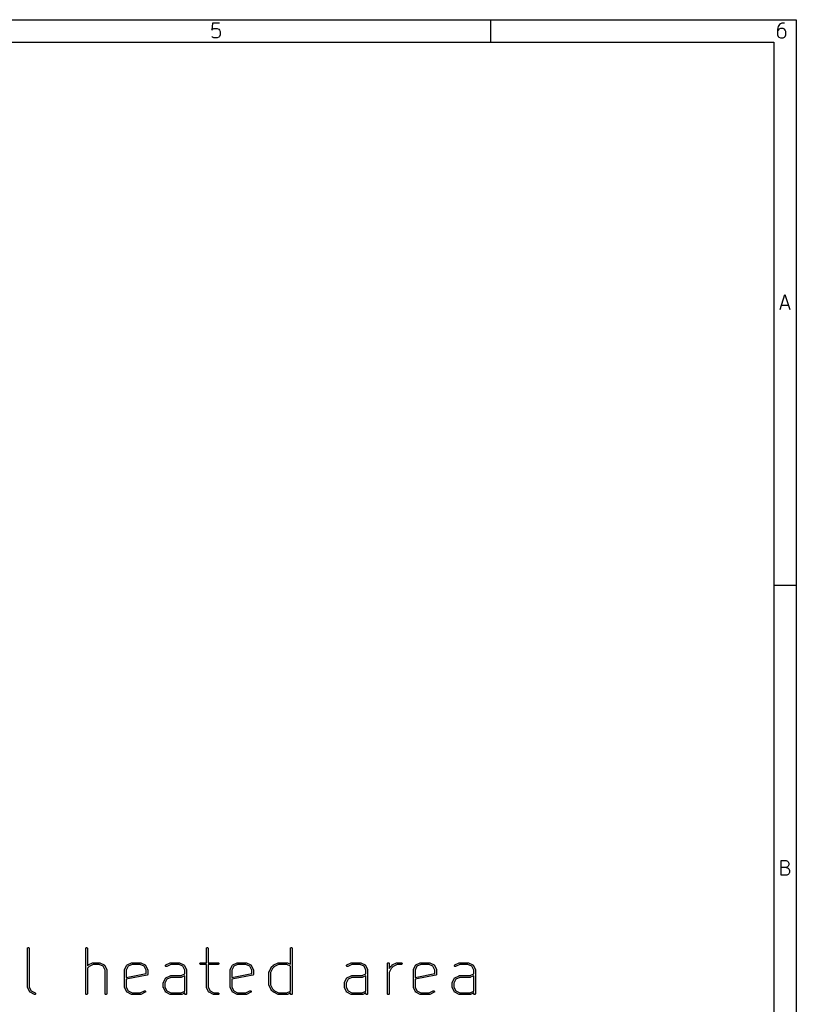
# Model space of a CAD drawing. Header units: inches. Extents: x 0.4 to 11.3, y -7.9 to -0.4.
# Tile 15 of 15: x 8.6 to 11.3, y -3.8 to -0.4. Entities that reach past the tile are written whole.
import ezdxf

# ---------------------------------------------------------------- set-up
doc = ezdxf.new("R2010")
doc.units = ezdxf.units.IN
doc.header["$MEASUREMENT"] = 0
doc.layers.add('User.Drawings', color=9, linetype='CONTINUOUS', true_color=0xc2c2c2)

msp = doc.modelspace()

# ---------------------------------------------------------------- linework, layer by layer
at = {"layer": 'BLACK', "linetype": 'CONTINUOUS'}
for p, q in [((0.3937, -0.3937), (11.2993, -0.3937)), ((9.268, -0.4053), (9.2656, -0.4296)), ((9.2924, -0.4053), (9.268, -0.4053)), ((10.2362, -0.4724), (10.2362, -0.3937)), ((11.2414, -0.4101), (11.2365, -0.4174)), ((11.2439, -0.4077), (11.2414, -0.4101)), ((11.2487, -0.4053), (11.2439, -0.4077)), ((11.2585, -0.4053), (11.2487, -0.4053)), ((11.2993, -0.3937), (11.2993, -7.8743)), ((9.2656, -0.4296), (9.268, -0.4272)), ((9.268, -0.4272), (9.2729, -0.4248)), ((9.2729, -0.4248), (9.2851, -0.4248)), ((9.2851, -0.4248), (9.29, -0.4272)), ((9.29, -0.4272), (9.2924, -0.4296)), ((9.2924, -0.4296), (9.2948, -0.4345)), ((9.2948, -0.4345), (9.2948, -0.4467)), ((11.2365, -0.4174), (11.2341, -0.4272)), ((11.2341, -0.4272), (11.2341, -0.4467)), ((11.2365, -0.4296), (11.2341, -0.4345)), ((11.239, -0.4272), (11.2365, -0.4296)), ((11.2439, -0.4248), (11.239, -0.4272)), ((11.2536, -0.4248), (11.2439, -0.4248)), ((11.2585, -0.4272), (11.2536, -0.4248)), ((11.2609, -0.4296), (11.2585, -0.4272)), ((11.2634, -0.4345), (11.2609, -0.4296)), ((11.2634, -0.4467), (11.2634, -0.4345)), ((0.4724, -0.4724), (11.2206, -0.4724)), ((9.268, -0.454), (9.2656, -0.4516)), ((9.2729, -0.4564), (9.268, -0.454)), ((9.2851, -0.4564), (9.2729, -0.4564)), ((9.29, -0.454), (9.2851, -0.4564)), ((9.2924, -0.4516), (9.29, -0.454)), ((9.2948, -0.4467), (9.2924, -0.4516)), ((11.2206, -0.4724), (11.2206, -7.7956)), ((11.2341, -0.4467), (11.2365, -0.4516)), ((11.2365, -0.4516), (11.239, -0.454)), ((11.239, -0.454), (11.2439, -0.4564)), ((11.2439, -0.4564), (11.2536, -0.4564)), ((11.2536, -0.4564), (11.2585, -0.454)), ((11.2585, -0.454), (11.2609, -0.4516)), ((11.2609, -0.4516), (11.2634, -0.4467)), ((11.2429, -1.4013), (11.2599, -1.3501)), ((11.2599, -1.3501), (11.277, -1.4013)), ((11.2477, -1.3867), (11.2721, -1.3867)), ((11.2993, -2.3622), (11.2206, -2.3622)), ((11.2465, -3.3698), (11.2465, -3.3186)), ((11.2465, -3.3186), (11.2636, -3.3186)), ((11.2636, -3.3186), (11.2685, -3.3211)), ((11.2685, -3.3211), (11.2709, -3.3235)), ((11.2636, -3.343), (11.2465, -3.343)), ((11.2685, -3.3406), (11.2636, -3.343)), ((11.2636, -3.343), (11.2709, -3.3455)), ((11.2709, -3.3381), (11.2685, -3.3406)), ((11.2709, -3.3235), (11.2733, -3.3284)), ((11.2733, -3.3333), (11.2709, -3.3381)), ((11.2709, -3.3455), (11.2733, -3.3479)), ((11.2733, -3.3284), (11.2733, -3.3333)), ((11.2733, -3.3479), (11.2758, -3.3528)), ((11.2758, -3.3528), (11.2758, -3.3601)), ((11.266, -3.3698), (11.2465, -3.3698)), ((11.2709, -3.3674), (11.266, -3.3698)), ((11.2733, -3.365), (11.2709, -3.3674)), ((11.2758, -3.3601), (11.2733, -3.365))]:
    msp.add_line(p, q, dxfattribs=at)
at = {"layer": 'User.Drawings', "linetype": 'CONTINUOUS'}
for p, q in [((8.6249, -3.6239), (8.6254, -3.6229)), ((8.6249, -3.6245), (8.6249, -3.6239)), ((8.6249, -3.7595), (8.6249, -3.6245)), ((8.6254, -3.6229), (8.6262, -3.6221)), ((8.6262, -3.6221), (8.6272, -3.6216)), ((8.6272, -3.6216), (8.6284, -3.6216)), ((8.6284, -3.6216), (8.6294, -3.6221)), ((8.6294, -3.6221), (8.6303, -3.6229)), ((8.6303, -3.6229), (8.6307, -3.6239)), ((8.6307, -3.6239), (8.6308, -3.6245)), ((8.6308, -3.6245), (8.6308, -3.7588)), ((8.8273, -3.6245), (8.8274, -3.6239)), ((8.8273, -3.782), (8.8273, -3.6245)), ((8.8274, -3.6239), (8.8278, -3.6229)), ((8.8278, -3.6229), (8.8286, -3.6221)), ((8.8286, -3.6221), (8.8297, -3.6216)), ((8.8297, -3.6216), (8.8309, -3.6216)), ((8.8309, -3.6216), (8.8319, -3.6221)), ((8.8319, -3.6221), (8.8327, -3.6229)), ((8.8327, -3.6229), (8.8332, -3.6239)), ((8.8332, -3.6239), (8.8332, -3.6245)), ((8.8332, -3.6245), (8.8332, -3.6849)), ((9.2473, -3.6239), (9.2478, -3.6229)), ((9.2473, -3.6245), (9.2473, -3.6239)), ((9.2473, -3.6741), (9.2473, -3.6245)), ((9.2478, -3.6229), (9.2486, -3.6221)), ((9.2486, -3.6221), (9.2497, -3.6216)), ((9.2497, -3.6216), (9.2508, -3.6216)), ((9.2508, -3.6216), (9.2519, -3.6221)), ((9.2519, -3.6221), (9.2527, -3.6229)), ((9.2527, -3.6229), (9.2531, -3.6239)), ((9.2531, -3.6239), (9.2532, -3.6245)), ((9.2532, -3.6245), (9.2532, -3.6741)), ((9.5397, -3.6245), (9.5398, -3.6239)), ((9.5397, -3.6797), (9.5397, -3.6245)), ((9.5398, -3.6239), (9.5402, -3.6229)), ((9.5402, -3.6229), (9.5411, -3.6221)), ((9.5411, -3.6221), (9.5421, -3.6216)), ((9.5421, -3.6216), (9.5433, -3.6216)), ((9.5433, -3.6216), (9.5443, -3.6221)), ((9.5443, -3.6221), (9.5451, -3.6229)), ((9.5451, -3.6229), (9.5456, -3.6239)), ((9.5456, -3.6239), (9.5456, -3.6245)), ((9.5456, -3.6245), (9.5456, -3.782)), ((8.8332, -3.6849), (8.8357, -3.6824)), ((8.8395, -3.6869), (8.8332, -3.6932)), ((8.8332, -3.6932), (8.8332, -3.782)), ((8.8357, -3.6824), (8.8359, -3.6822)), ((8.8359, -3.6822), (8.836, -3.6822)), ((8.836, -3.6822), (8.8361, -3.6821)), ((8.8361, -3.6821), (8.8362, -3.682)), ((8.8361, -3.6821), (8.8361, -3.6821)), ((8.8362, -3.682), (8.8365, -3.6819)), ((8.8365, -3.6819), (8.8515, -3.6744)), ((8.8535, -3.68), (8.8395, -3.6869)), ((8.8515, -3.6744), (8.852, -3.6742)), ((8.852, -3.6742), (8.8521, -3.6742)), ((8.8521, -3.6742), (8.8522, -3.6741)), ((8.8522, -3.6741), (8.8528, -3.6741)), ((8.8528, -3.6741), (8.8753, -3.6741)), ((8.8746, -3.68), (8.8535, -3.68)), ((8.8881, -3.6867), (8.8746, -3.68)), ((8.8753, -3.6741), (8.8759, -3.6741)), ((8.8759, -3.6741), (8.876, -3.6742)), ((8.876, -3.6742), (8.8761, -3.6742)), ((8.8761, -3.6742), (8.8766, -3.6744)), ((8.8766, -3.6744), (8.8916, -3.6819)), ((8.8948, -3.7002), (8.8881, -3.6867)), ((8.8916, -3.6819), (8.8917, -3.6819)), ((8.8917, -3.6819), (8.8917, -3.682)), ((8.8917, -3.682), (8.8918, -3.682)), ((8.8918, -3.682), (8.8921, -3.6822)), ((8.8921, -3.6822), (8.8923, -3.6825)), ((8.8923, -3.6825), (8.8926, -3.6827)), ((8.8926, -3.6827), (8.8928, -3.683)), ((8.8928, -3.683), (8.8928, -3.6831)), ((8.8928, -3.6831), (8.8929, -3.6831)), ((8.8929, -3.6831), (8.8929, -3.6832)), ((8.8929, -3.6832), (8.9004, -3.6982)), ((8.9004, -3.6982), (8.9006, -3.6987)), ((8.9006, -3.6987), (8.9006, -3.6988)), ((8.9006, -3.6988), (8.9007, -3.6989)), ((8.9007, -3.6989), (8.9007, -3.6995)), ((8.9623, -3.6995), (8.9624, -3.6989)), ((8.9624, -3.6987), (8.9626, -3.6982)), ((8.9624, -3.6988), (8.9624, -3.6987)), ((8.9624, -3.6989), (8.9624, -3.6988)), ((8.9626, -3.6982), (8.9701, -3.6832)), ((8.975, -3.6867), (8.9682, -3.7002)), ((8.9701, -3.6832), (8.9702, -3.6831)), ((8.9702, -3.683), (8.9704, -3.6827)), ((8.9702, -3.6831), (8.9702, -3.683)), ((8.9702, -3.6831), (8.9702, -3.6831)), ((8.9704, -3.6827), (8.9707, -3.6825)), ((8.9707, -3.6825), (8.971, -3.6822)), ((8.971, -3.6822), (8.9712, -3.682)), ((8.9712, -3.682), (8.9713, -3.682)), ((8.9713, -3.682), (8.9713, -3.6819)), ((8.9713, -3.6819), (8.9714, -3.6819)), ((8.9714, -3.6819), (8.9864, -3.6744)), ((8.9885, -3.68), (8.975, -3.6867)), ((8.9864, -3.6744), (8.987, -3.6742)), ((8.987, -3.6742), (8.9871, -3.6742)), ((8.9871, -3.6742), (8.9872, -3.6741)), ((8.9872, -3.6741), (8.9878, -3.6741)), ((8.9878, -3.6741), (9.0178, -3.6741)), ((9.0171, -3.68), (8.9885, -3.68)), ((9.0306, -3.6867), (9.0171, -3.68)), ((9.0178, -3.6741), (9.0183, -3.6741)), ((9.0183, -3.6741), (9.0184, -3.6742)), ((9.0184, -3.6742), (9.0185, -3.6742)), ((9.0185, -3.6742), (9.0191, -3.6744)), ((9.0191, -3.6744), (9.0341, -3.6819)), ((9.0373, -3.7002), (9.0306, -3.6867)), ((9.0341, -3.6819), (9.0342, -3.6819)), ((9.0342, -3.6819), (9.0342, -3.682)), ((9.0342, -3.682), (9.0343, -3.682)), ((9.0343, -3.682), (9.0346, -3.6822)), ((9.0346, -3.6822), (9.0348, -3.6825)), ((9.0348, -3.6825), (9.0351, -3.6827)), ((9.0351, -3.6827), (9.0353, -3.683)), ((9.0353, -3.683), (9.0353, -3.6831)), ((9.0353, -3.6831), (9.0353, -3.6831)), ((9.0353, -3.6831), (9.0354, -3.6832)), ((9.0354, -3.6832), (9.0429, -3.6982)), ((9.0429, -3.6982), (9.0431, -3.6987)), ((9.0431, -3.6987), (9.0431, -3.6988)), ((9.0431, -3.6988), (9.0432, -3.6989)), ((9.0432, -3.6989), (9.0432, -3.6995)), ((9.1048, -3.6841), (9.1052, -3.6831)), ((9.1049, -3.6853), (9.1048, -3.6841)), ((9.1054, -3.6863), (9.1049, -3.6853)), ((9.1052, -3.6831), (9.1059, -3.6822)), ((9.1063, -3.6871), (9.1054, -3.6863)), ((9.1059, -3.6822), (9.1064, -3.6819)), ((9.1074, -3.6874), (9.1063, -3.6871)), ((9.1064, -3.6819), (9.1214, -3.6744)), ((9.1085, -3.6874), (9.1074, -3.6874)), ((9.1091, -3.6872), (9.1085, -3.6874)), ((9.1234, -3.68), (9.1091, -3.6872)), ((9.1214, -3.6744), (9.122, -3.6742)), ((9.122, -3.6742), (9.1221, -3.6742)), ((9.1221, -3.6742), (9.1222, -3.6741)), ((9.1222, -3.6741), (9.1227, -3.6741)), ((9.1227, -3.6741), (9.1527, -3.6741)), ((9.152, -3.68), (9.1234, -3.68)), ((9.1655, -3.6867), (9.152, -3.68)), ((9.1527, -3.6741), (9.1533, -3.6741)), ((9.1533, -3.6741), (9.1534, -3.6742)), ((9.1534, -3.6742), (9.1535, -3.6742)), ((9.1535, -3.6742), (9.1541, -3.6744)), ((9.1541, -3.6744), (9.1691, -3.6819)), ((9.1723, -3.7002), (9.1655, -3.6867)), ((9.1691, -3.6819), (9.1692, -3.6819)), ((9.1692, -3.6819), (9.1692, -3.682)), ((9.1692, -3.682), (9.1693, -3.682)), ((9.1693, -3.682), (9.1696, -3.6822)), ((9.1696, -3.6822), (9.1698, -3.6825)), ((9.1698, -3.6825), (9.1701, -3.6827)), ((9.1701, -3.6827), (9.1703, -3.683)), ((9.1703, -3.683), (9.1703, -3.6831)), ((9.1703, -3.6831), (9.1703, -3.6831)), ((9.1703, -3.6831), (9.1704, -3.6832)), ((9.1704, -3.6832), (9.1779, -3.6982)), ((9.1779, -3.6982), (9.1781, -3.6987)), ((9.1781, -3.6987), (9.1781, -3.6988)), ((9.1781, -3.6988), (9.1781, -3.6989)), ((9.1781, -3.6989), (9.1782, -3.6995)), ((9.2248, -3.6764), (9.2253, -3.6754)), ((9.2248, -3.6776), (9.2248, -3.6764)), ((9.2253, -3.6787), (9.2248, -3.6776)), ((9.2253, -3.6754), (9.2261, -3.6746)), ((9.2261, -3.6795), (9.2253, -3.6787)), ((9.2261, -3.6746), (9.2272, -3.6741)), ((9.2272, -3.6799), (9.2261, -3.6795)), ((9.2272, -3.6741), (9.2277, -3.6741)), ((9.2277, -3.68), (9.2272, -3.6799)), ((9.2277, -3.6741), (9.2473, -3.6741)), ((9.2473, -3.68), (9.2277, -3.68)), ((9.2473, -3.7595), (9.2473, -3.68)), ((9.2532, -3.6741), (9.2877, -3.6741)), ((9.2877, -3.68), (9.2532, -3.68)), ((9.2532, -3.68), (9.2532, -3.7588)), ((9.2877, -3.6741), (9.2883, -3.6741)), ((9.2883, -3.6799), (9.2877, -3.68)), ((9.2883, -3.6741), (9.2894, -3.6746)), ((9.2894, -3.6795), (9.2883, -3.6799)), ((9.2894, -3.6746), (9.2902, -3.6754)), ((9.2902, -3.6787), (9.2894, -3.6795)), ((9.2902, -3.6754), (9.2906, -3.6764)), ((9.2906, -3.6776), (9.2902, -3.6787)), ((9.2906, -3.6764), (9.2906, -3.6776)), ((9.3298, -3.6989), (9.3299, -3.6988)), ((9.3298, -3.6995), (9.3298, -3.6989)), ((9.3299, -3.6987), (9.3301, -3.6982)), ((9.3299, -3.6988), (9.3299, -3.6987)), ((9.3301, -3.6982), (9.3376, -3.6832)), ((9.3424, -3.6867), (9.3357, -3.7002)), ((9.3376, -3.6832), (9.3376, -3.6831)), ((9.3376, -3.6831), (9.3377, -3.6831)), ((9.3377, -3.683), (9.3379, -3.6827)), ((9.3377, -3.6831), (9.3377, -3.683)), ((9.3379, -3.6827), (9.3382, -3.6825)), ((9.3382, -3.6825), (9.3384, -3.6822)), ((9.3384, -3.6822), (9.3387, -3.682)), ((9.3387, -3.682), (9.3388, -3.682)), ((9.3388, -3.682), (9.3388, -3.6819)), ((9.3388, -3.6819), (9.3389, -3.6819)), ((9.3389, -3.6819), (9.3539, -3.6744)), ((9.3559, -3.68), (9.3424, -3.6867)), ((9.3539, -3.6744), (9.3544, -3.6742)), ((9.3544, -3.6742), (9.3545, -3.6742)), ((9.3545, -3.6742), (9.3546, -3.6741)), ((9.3546, -3.6741), (9.3552, -3.6741)), ((9.3552, -3.6741), (9.3852, -3.6741)), ((9.3845, -3.68), (9.3559, -3.68)), ((9.398, -3.6867), (9.3845, -3.68)), ((9.3852, -3.6741), (9.3858, -3.6741)), ((9.3858, -3.6741), (9.3859, -3.6742)), ((9.3859, -3.6742), (9.386, -3.6742)), ((9.386, -3.6742), (9.3865, -3.6744)), ((9.3865, -3.6744), (9.4015, -3.6819)), ((9.4048, -3.7002), (9.398, -3.6867)), ((9.4015, -3.6819), (9.4016, -3.6819)), ((9.4016, -3.6819), (9.4017, -3.682)), ((9.4017, -3.682), (9.4017, -3.682)), ((9.4017, -3.682), (9.402, -3.6822)), ((9.402, -3.6822), (9.4023, -3.6825)), ((9.4023, -3.6825), (9.4025, -3.6827)), ((9.4025, -3.6827), (9.4027, -3.683)), ((9.4027, -3.683), (9.4028, -3.6831)), ((9.4028, -3.6831), (9.4028, -3.6831)), ((9.4028, -3.6831), (9.4029, -3.6832)), ((9.4029, -3.6832), (9.4104, -3.6982)), ((9.4104, -3.6982), (9.4106, -3.6987)), ((9.4106, -3.6987), (9.4106, -3.6988)), ((9.4106, -3.6988), (9.4106, -3.6989)), ((9.4106, -3.6989), (9.4107, -3.6995)), ((9.4651, -3.7057), (9.4726, -3.6907)), ((9.4776, -3.6938), (9.4707, -3.7077)), ((9.4726, -3.6907), (9.4727, -3.6904)), ((9.4727, -3.6904), (9.4728, -3.6903)), ((9.4727, -3.6904), (9.4727, -3.6904)), ((9.4728, -3.6903), (9.4729, -3.6902)), ((9.4729, -3.6902), (9.4731, -3.6899)), ((9.4729, -3.6902), (9.4729, -3.6902)), ((9.4731, -3.6899), (9.4806, -3.6824)), ((9.4844, -3.6869), (9.4776, -3.6938)), ((9.4806, -3.6824), (9.4808, -3.6822)), ((9.4808, -3.6822), (9.4809, -3.6822)), ((9.4809, -3.6822), (9.481, -3.6821)), ((9.481, -3.6821), (9.4811, -3.6821)), ((9.4811, -3.682), (9.4814, -3.6819)), ((9.4811, -3.6821), (9.4811, -3.682)), ((9.4814, -3.6819), (9.4964, -3.6744)), ((9.4984, -3.68), (9.4844, -3.6869)), ((9.4964, -3.6744), (9.4969, -3.6742)), ((9.4969, -3.6742), (9.497, -3.6742)), ((9.497, -3.6742), (9.4971, -3.6741)), ((9.4971, -3.6741), (9.4977, -3.6741)), ((9.4977, -3.6741), (9.5277, -3.6741)), ((9.527, -3.68), (9.4984, -3.68)), ((9.5397, -3.6863), (9.527, -3.68)), ((9.5277, -3.6741), (9.5283, -3.6741)), ((9.5283, -3.6741), (9.5284, -3.6742)), ((9.5284, -3.6742), (9.5285, -3.6742)), ((9.5285, -3.6742), (9.529, -3.6744)), ((9.529, -3.6744), (9.5397, -3.6797)), ((9.5397, -3.7727), (9.5397, -3.6863)), ((9.7347, -3.6841), (9.7351, -3.6831)), ((9.7348, -3.6853), (9.7347, -3.6841)), ((9.7353, -3.6863), (9.7348, -3.6853)), ((9.7351, -3.6831), (9.7359, -3.6822)), ((9.7362, -3.6871), (9.7353, -3.6863)), ((9.7359, -3.6822), (9.7363, -3.6819)), ((9.7373, -3.6874), (9.7362, -3.6871)), ((9.7363, -3.6819), (9.7513, -3.6744)), ((9.7384, -3.6874), (9.7373, -3.6874)), ((9.739, -3.6872), (9.7384, -3.6874)), ((9.7534, -3.68), (9.739, -3.6872)), ((9.7513, -3.6744), (9.7519, -3.6742)), ((9.7519, -3.6742), (9.752, -3.6742)), ((9.752, -3.6742), (9.7521, -3.6741)), ((9.7521, -3.6741), (9.7527, -3.6741)), ((9.7527, -3.6741), (9.7827, -3.6741)), ((9.782, -3.68), (9.7534, -3.68)), ((9.7955, -3.6867), (9.782, -3.68)), ((9.7827, -3.6741), (9.7832, -3.6741)), ((9.7832, -3.6741), (9.7833, -3.6742)), ((9.7833, -3.6742), (9.7834, -3.6742)), ((9.7834, -3.6742), (9.784, -3.6744)), ((9.784, -3.6744), (9.799, -3.6819)), ((9.8022, -3.7002), (9.7955, -3.6867)), ((9.799, -3.6819), (9.7991, -3.6819)), ((9.7991, -3.6819), (9.7991, -3.682)), ((9.7991, -3.682), (9.7992, -3.682)), ((9.7992, -3.682), (9.7995, -3.6822)), ((9.7995, -3.6822), (9.7997, -3.6825)), ((9.7997, -3.6825), (9.8, -3.6827)), ((9.8, -3.6827), (9.8002, -3.683)), ((9.8002, -3.683), (9.8002, -3.6831)), ((9.8002, -3.6831), (9.8002, -3.6831)), ((9.8002, -3.6831), (9.8003, -3.6832)), ((9.8003, -3.6832), (9.8078, -3.6982)), ((9.8078, -3.6982), (9.808, -3.6987)), ((9.808, -3.6987), (9.808, -3.6988)), ((9.808, -3.6988), (9.8081, -3.6989)), ((9.8081, -3.6989), (9.8081, -3.6995)), ((9.8772, -3.677), (9.8773, -3.6764)), ((9.8772, -3.782), (9.8772, -3.677)), ((9.8773, -3.6764), (9.8777, -3.6754)), ((9.8777, -3.6754), (9.8785, -3.6746)), ((9.8785, -3.6746), (9.8796, -3.6741)), ((9.8796, -3.6741), (9.8807, -3.6741)), ((9.8807, -3.6741), (9.8818, -3.6746)), ((9.8818, -3.6746), (9.8826, -3.6754)), ((9.8826, -3.6754), (9.883, -3.6764)), ((9.883, -3.6764), (9.8831, -3.677)), ((9.8831, -3.677), (9.8831, -3.6945)), ((9.8831, -3.6945), (9.885, -3.6907)), ((9.8901, -3.6938), (9.8831, -3.7077)), ((9.885, -3.6907), (9.8852, -3.6904)), ((9.8852, -3.6904), (9.8853, -3.6903)), ((9.8852, -3.6904), (9.8852, -3.6904)), ((9.8853, -3.6903), (9.8853, -3.6902)), ((9.8853, -3.6902), (9.8854, -3.6902)), ((9.8854, -3.6902), (9.8856, -3.6899)), ((9.8856, -3.6899), (9.8931, -3.6824)), ((9.8969, -3.6869), (9.8901, -3.6938)), ((9.8931, -3.6824), (9.8933, -3.6822)), ((9.8933, -3.6822), (9.8934, -3.6821)), ((9.8933, -3.6822), (9.8933, -3.6822)), ((9.8934, -3.6821), (9.8935, -3.6821)), ((9.8935, -3.6821), (9.8936, -3.682)), ((9.8936, -3.682), (9.8938, -3.6819)), ((9.8938, -3.6819), (9.9088, -3.6744)), ((9.9108, -3.68), (9.8969, -3.6869)), ((9.9088, -3.6744), (9.9094, -3.6742)), ((9.9094, -3.6742), (9.9095, -3.6742)), ((9.9095, -3.6742), (9.9096, -3.6741)), ((9.9096, -3.6741), (9.9101, -3.6741)), ((9.9101, -3.6741), (9.9251, -3.6741)), ((9.9251, -3.68), (9.9108, -3.68)), ((9.9251, -3.6741), (9.9257, -3.6741)), ((9.9257, -3.6799), (9.9251, -3.68)), ((9.9257, -3.6741), (9.9268, -3.6746)), ((9.9268, -3.6795), (9.9257, -3.6799)), ((9.9268, -3.6746), (9.9276, -3.6754)), ((9.9276, -3.6787), (9.9268, -3.6795)), ((9.9276, -3.6754), (9.928, -3.6764)), ((9.928, -3.6776), (9.9276, -3.6787)), ((9.928, -3.6764), (9.928, -3.6776)), ((9.9672, -3.6989), (9.9673, -3.6988)), ((9.9672, -3.6995), (9.9672, -3.6989)), ((9.9673, -3.6987), (9.9675, -3.6982)), ((9.9673, -3.6988), (9.9673, -3.6987)), ((9.9675, -3.6982), (9.975, -3.6832)), ((9.9798, -3.6867), (9.9731, -3.7002)), ((9.975, -3.6832), (9.9751, -3.6831)), ((9.9751, -3.683), (9.9753, -3.6827)), ((9.9751, -3.6831), (9.9751, -3.683)), ((9.9751, -3.6831), (9.9751, -3.6831)), ((9.9753, -3.6827), (9.9756, -3.6825)), ((9.9756, -3.6825), (9.9758, -3.6822)), ((9.9758, -3.6822), (9.9761, -3.682)), ((9.9761, -3.682), (9.9762, -3.682)), ((9.9762, -3.682), (9.9762, -3.6819)), ((9.9762, -3.6819), (9.9763, -3.6819)), ((9.9763, -3.6819), (9.9913, -3.6744)), ((9.9933, -3.68), (9.9798, -3.6867)), ((9.9913, -3.6744), (9.9919, -3.6742)), ((9.9919, -3.6742), (9.992, -3.6742)), ((9.992, -3.6742), (9.9921, -3.6741)), ((9.9921, -3.6741), (9.9926, -3.6741)), ((9.9926, -3.6741), (10.0226, -3.6741)), ((10.0219, -3.68), (9.9933, -3.68)), ((10.0354, -3.6867), (10.0219, -3.68)), ((10.0226, -3.6741), (10.0232, -3.6741)), ((10.0232, -3.6741), (10.0233, -3.6742)), ((10.0233, -3.6742), (10.0234, -3.6742)), ((10.0234, -3.6742), (10.024, -3.6744)), ((10.024, -3.6744), (10.039, -3.6819)), ((10.0422, -3.7002), (10.0354, -3.6867)), ((10.039, -3.6819), (10.039, -3.6819)), ((10.039, -3.6819), (10.0391, -3.682)), ((10.0391, -3.682), (10.0391, -3.682)), ((10.0391, -3.682), (10.0394, -3.6822)), ((10.0394, -3.6822), (10.0397, -3.6825)), ((10.0397, -3.6825), (10.04, -3.6827)), ((10.04, -3.6827), (10.0401, -3.683)), ((10.0401, -3.683), (10.0402, -3.6831)), ((10.0402, -3.6831), (10.0402, -3.6831)), ((10.0402, -3.6831), (10.0403, -3.6832)), ((10.0403, -3.6832), (10.0478, -3.6982)), ((10.0478, -3.6982), (10.048, -3.6987)), ((10.048, -3.6987), (10.048, -3.6988)), ((10.048, -3.6988), (10.048, -3.6989)), ((10.048, -3.6989), (10.0481, -3.6995)), ((10.1097, -3.6841), (10.1101, -3.6831)), ((10.1098, -3.6853), (10.1097, -3.6841)), ((10.1103, -3.6863), (10.1098, -3.6853)), ((10.1101, -3.6831), (10.1108, -3.6822)), ((10.1112, -3.6871), (10.1103, -3.6863)), ((10.1108, -3.6822), (10.1113, -3.6819)), ((10.1123, -3.6874), (10.1112, -3.6871)), ((10.1113, -3.6819), (10.1263, -3.6744)), ((10.1134, -3.6874), (10.1123, -3.6874)), ((10.1139, -3.6872), (10.1134, -3.6874)), ((10.1283, -3.68), (10.1139, -3.6872)), ((10.1263, -3.6744), (10.1268, -3.6742)), ((10.1268, -3.6742), (10.1269, -3.6742)), ((10.1269, -3.6742), (10.127, -3.6741)), ((10.127, -3.6741), (10.1276, -3.6741)), ((10.1276, -3.6741), (10.1576, -3.6741)), ((10.1569, -3.68), (10.1283, -3.68)), ((10.1704, -3.6867), (10.1569, -3.68)), ((10.1576, -3.6741), (10.1582, -3.6741)), ((10.1582, -3.6741), (10.1583, -3.6742)), ((10.1583, -3.6742), (10.1584, -3.6742)), ((10.1584, -3.6742), (10.1589, -3.6744)), ((10.1589, -3.6744), (10.1739, -3.6819)), ((10.1772, -3.7002), (10.1704, -3.6867)), ((10.1739, -3.6819), (10.174, -3.6819)), ((10.174, -3.6819), (10.1741, -3.682)), ((10.1741, -3.682), (10.1741, -3.682)), ((10.1741, -3.682), (10.1744, -3.6822)), ((10.1744, -3.6822), (10.1747, -3.6825)), ((10.1747, -3.6825), (10.1749, -3.6827)), ((10.1749, -3.6827), (10.1751, -3.683)), ((10.1751, -3.683), (10.1752, -3.6831)), ((10.1752, -3.6831), (10.1752, -3.6831)), ((10.1752, -3.6831), (10.1753, -3.6832)), ((10.1753, -3.6832), (10.1828, -3.6982)), ((10.1828, -3.6982), (10.183, -3.6987)), ((10.183, -3.6987), (10.183, -3.6988)), ((10.183, -3.6988), (10.183, -3.6989)), ((10.183, -3.6989), (10.1831, -3.6995)), ((8.8948, -3.782), (8.8948, -3.7002)), ((8.9007, -3.6995), (8.9007, -3.782)), ((8.9623, -3.7595), (8.9623, -3.6995)), ((8.9682, -3.7002), (8.9682, -3.7259)), ((8.9682, -3.7259), (9.0373, -3.7121)), ((9.0408, -3.7174), (8.9682, -3.7319)), ((8.9682, -3.7319), (8.9682, -3.7588)), ((9.0373, -3.7121), (9.0373, -3.7002)), ((9.0414, -3.7172), (9.0408, -3.7174)), ((9.0408, -3.7174), (9.0408, -3.7174)), ((9.0408, -3.7174), (9.0408, -3.7174)), ((9.0408, -3.7174), (9.0408, -3.7174)), ((9.0416, -3.7171), (9.0414, -3.7172)), ((9.0419, -3.717), (9.0416, -3.7171)), ((9.0421, -3.7168), (9.0419, -3.717)), ((9.0423, -3.7166), (9.0421, -3.7168)), ((9.0425, -3.7164), (9.0423, -3.7166)), ((9.0427, -3.7162), (9.0425, -3.7164)), ((9.0428, -3.7159), (9.0427, -3.7162)), ((9.043, -3.7156), (9.0428, -3.7159)), ((9.0432, -3.7151), (9.043, -3.7154)), ((9.043, -3.7154), (9.043, -3.7156)), ((9.0432, -3.6995), (9.0432, -3.7145)), ((9.0432, -3.7145), (9.0432, -3.7151)), ((9.0976, -3.7432), (9.1051, -3.7282)), ((9.1099, -3.7317), (9.1032, -3.7452)), ((9.1051, -3.7282), (9.1052, -3.7281)), ((9.1052, -3.728), (9.1054, -3.7277)), ((9.1052, -3.7281), (9.1052, -3.728)), ((9.1052, -3.728), (9.1052, -3.728)), ((9.1054, -3.7277), (9.1057, -3.7275)), ((9.1057, -3.7275), (9.1059, -3.7272)), ((9.1059, -3.7272), (9.1062, -3.727)), ((9.1062, -3.727), (9.1063, -3.7269)), ((9.1063, -3.7269), (9.1063, -3.7269)), ((9.1063, -3.7269), (9.1064, -3.7269)), ((9.1064, -3.7269), (9.1214, -3.7194)), ((9.1234, -3.725), (9.1099, -3.7317)), ((9.1214, -3.7194), (9.122, -3.7192)), ((9.122, -3.7192), (9.1221, -3.7192)), ((9.1221, -3.7192), (9.1222, -3.7191)), ((9.1222, -3.7191), (9.1227, -3.7191)), ((9.1227, -3.7191), (9.1595, -3.7191)), ((9.1602, -3.725), (9.1234, -3.725)), ((9.1595, -3.7191), (9.1723, -3.7127)), ((9.1608, -3.7249), (9.1602, -3.725)), ((9.1609, -3.7249), (9.1608, -3.7249)), ((9.161, -3.7249), (9.1609, -3.7249)), ((9.1616, -3.7247), (9.161, -3.7249)), ((9.1723, -3.7193), (9.1616, -3.7247)), ((9.1723, -3.7127), (9.1723, -3.7002)), ((9.1723, -3.7727), (9.1723, -3.7193)), ((9.1782, -3.6995), (9.1782, -3.782)), ((9.3298, -3.7595), (9.3298, -3.6995)), ((9.3357, -3.7002), (9.3357, -3.7259)), ((9.3357, -3.7259), (9.4048, -3.7121)), ((9.4083, -3.7174), (9.3357, -3.7319)), ((9.3357, -3.7319), (9.3357, -3.7588)), ((9.4048, -3.7121), (9.4048, -3.7002)), ((9.4088, -3.7172), (9.4083, -3.7174)), ((9.4083, -3.7174), (9.4083, -3.7174)), ((9.4083, -3.7174), (9.4083, -3.7174)), ((9.4083, -3.7174), (9.4083, -3.7174)), ((9.4091, -3.7171), (9.4088, -3.7172)), ((9.4094, -3.717), (9.4091, -3.7171)), ((9.4096, -3.7168), (9.4094, -3.717)), ((9.4098, -3.7166), (9.4096, -3.7168)), ((9.41, -3.7164), (9.4098, -3.7166)), ((9.4102, -3.7162), (9.41, -3.7164)), ((9.4103, -3.7159), (9.4102, -3.7162)), ((9.4104, -3.7156), (9.4103, -3.7159)), ((9.4105, -3.7154), (9.4104, -3.7156)), ((9.4106, -3.7151), (9.4105, -3.7154)), ((9.4107, -3.7145), (9.4106, -3.7151)), ((9.4107, -3.6995), (9.4107, -3.7145)), ((9.4647, -3.707), (9.4648, -3.7064)), ((9.4647, -3.752), (9.4647, -3.707)), ((9.4648, -3.7063), (9.4649, -3.7062)), ((9.4648, -3.7064), (9.4648, -3.7063)), ((9.4649, -3.7062), (9.4651, -3.7057)), ((9.4707, -3.7077), (9.4707, -3.7513)), ((9.7275, -3.7432), (9.735, -3.7282)), ((9.7399, -3.7317), (9.7331, -3.7452)), ((9.735, -3.7282), (9.7351, -3.7281)), ((9.7351, -3.7281), (9.7351, -3.728)), ((9.7351, -3.728), (9.7352, -3.728)), ((9.7352, -3.728), (9.7353, -3.7277)), ((9.7353, -3.7277), (9.7356, -3.7275)), ((9.7356, -3.7275), (9.7359, -3.7272)), ((9.7359, -3.7272), (9.7361, -3.727)), ((9.7361, -3.727), (9.7362, -3.7269)), ((9.7362, -3.7269), (9.7363, -3.7269)), ((9.7363, -3.7269), (9.7513, -3.7194)), ((9.7363, -3.7269), (9.7363, -3.7269)), ((9.7534, -3.725), (9.7399, -3.7317)), ((9.7513, -3.7194), (9.7519, -3.7192)), ((9.7519, -3.7192), (9.752, -3.7192)), ((9.752, -3.7192), (9.7521, -3.7191)), ((9.7521, -3.7191), (9.7527, -3.7191)), ((9.7527, -3.7191), (9.7895, -3.7191)), ((9.7902, -3.725), (9.7534, -3.725)), ((9.7895, -3.7191), (9.8022, -3.7127)), ((9.7907, -3.7249), (9.7902, -3.725)), ((9.7908, -3.7249), (9.7907, -3.7249)), ((9.7909, -3.7249), (9.7908, -3.7249)), ((9.7915, -3.7247), (9.7909, -3.7249)), ((9.8022, -3.7193), (9.7915, -3.7247)), ((9.8022, -3.7127), (9.8022, -3.7002)), ((9.8022, -3.7727), (9.8022, -3.7193)), ((9.8081, -3.6995), (9.8081, -3.782)), ((9.8831, -3.7077), (9.8831, -3.782)), ((9.9672, -3.7595), (9.9672, -3.6995)), ((9.9731, -3.7002), (9.9731, -3.7259)), ((9.9731, -3.7259), (10.0422, -3.7121)), ((10.0457, -3.7174), (9.9731, -3.7319)), ((9.9731, -3.7319), (9.9731, -3.7588)), ((10.0422, -3.7121), (10.0422, -3.7002)), ((10.0463, -3.7172), (10.0457, -3.7174)), ((10.0457, -3.7174), (10.0457, -3.7174)), ((10.0457, -3.7174), (10.0457, -3.7174)), ((10.0457, -3.7174), (10.0457, -3.7174)), ((10.0465, -3.7171), (10.0463, -3.7172)), ((10.0468, -3.717), (10.0465, -3.7171)), ((10.047, -3.7168), (10.0468, -3.717)), ((10.0472, -3.7166), (10.047, -3.7168)), ((10.0474, -3.7164), (10.0472, -3.7166)), ((10.0476, -3.7162), (10.0474, -3.7164)), ((10.0477, -3.7159), (10.0476, -3.7162)), ((10.0479, -3.7156), (10.0477, -3.7159)), ((10.048, -3.7151), (10.0479, -3.7154)), ((10.0479, -3.7154), (10.0479, -3.7156)), ((10.0481, -3.7145), (10.048, -3.7151)), ((10.0481, -3.6995), (10.0481, -3.7145)), ((10.1025, -3.7432), (10.11, -3.7282)), ((10.1148, -3.7317), (10.1081, -3.7452)), ((10.11, -3.7281), (10.1101, -3.728)), ((10.11, -3.7282), (10.11, -3.7281)), ((10.1101, -3.728), (10.1103, -3.7277)), ((10.1101, -3.728), (10.1101, -3.728)), ((10.1103, -3.7277), (10.1106, -3.7275)), ((10.1106, -3.7275), (10.1108, -3.7272)), ((10.1108, -3.7272), (10.1111, -3.727)), ((10.1111, -3.727), (10.1112, -3.7269)), ((10.1112, -3.7269), (10.1112, -3.7269)), ((10.1112, -3.7269), (10.1113, -3.7269)), ((10.1113, -3.7269), (10.1263, -3.7194)), ((10.1283, -3.725), (10.1148, -3.7317)), ((10.1263, -3.7194), (10.1268, -3.7192)), ((10.1268, -3.7192), (10.1269, -3.7192)), ((10.1269, -3.7192), (10.127, -3.7191)), ((10.127, -3.7191), (10.1276, -3.7191)), ((10.1276, -3.7191), (10.1644, -3.7191)), ((10.1651, -3.725), (10.1283, -3.725)), ((10.1644, -3.7191), (10.1772, -3.7127)), ((10.1657, -3.7249), (10.1651, -3.725)), ((10.1658, -3.7249), (10.1657, -3.7249)), ((10.1659, -3.7249), (10.1658, -3.7249)), ((10.1664, -3.7247), (10.1659, -3.7249)), ((10.1772, -3.7193), (10.1664, -3.7247)), ((10.1772, -3.7127), (10.1772, -3.7002)), ((10.1772, -3.7727), (10.1772, -3.7193)), ((10.1831, -3.6995), (10.1831, -3.782)), ((8.6249, -3.7601), (8.6249, -3.7595)), ((8.625, -3.7602), (8.6249, -3.7601)), ((8.625, -3.7603), (8.625, -3.7602)), ((8.6252, -3.7608), (8.625, -3.7603)), ((8.6327, -3.7758), (8.6252, -3.7608)), ((8.6308, -3.7588), (8.6375, -3.7723)), ((8.9624, -3.7601), (8.9623, -3.7595)), ((8.9624, -3.7602), (8.9624, -3.7601)), ((8.9624, -3.7603), (8.9624, -3.7602)), ((8.9626, -3.7608), (8.9624, -3.7603)), ((8.9701, -3.7758), (8.9626, -3.7608)), ((8.9682, -3.7588), (8.975, -3.7723)), ((9.0973, -3.7445), (9.0974, -3.7439)), ((9.0973, -3.7595), (9.0973, -3.7445)), ((9.0974, -3.7601), (9.0973, -3.7595)), ((9.0974, -3.7437), (9.0976, -3.7432)), ((9.0974, -3.7438), (9.0974, -3.7437)), ((9.0974, -3.7439), (9.0974, -3.7438)), ((9.0974, -3.7602), (9.0974, -3.7601)), ((9.0974, -3.7603), (9.0974, -3.7602)), ((9.0976, -3.7608), (9.0974, -3.7603)), ((9.1051, -3.7758), (9.0976, -3.7608)), ((9.1032, -3.7452), (9.1032, -3.7588)), ((9.1032, -3.7588), (9.1099, -3.7723)), ((9.2473, -3.7601), (9.2473, -3.7595)), ((9.2474, -3.7602), (9.2473, -3.7601)), ((9.2474, -3.7603), (9.2474, -3.7602)), ((9.2476, -3.7608), (9.2474, -3.7603)), ((9.2551, -3.7758), (9.2476, -3.7608)), ((9.2532, -3.7588), (9.2599, -3.7723)), ((9.3298, -3.7601), (9.3298, -3.7595)), ((9.3299, -3.7602), (9.3298, -3.7601)), ((9.3299, -3.7603), (9.3299, -3.7602)), ((9.3301, -3.7608), (9.3299, -3.7603)), ((9.3376, -3.7758), (9.3301, -3.7608)), ((9.3357, -3.7588), (9.3424, -3.7723)), ((9.4648, -3.7526), (9.4647, -3.752)), ((9.4648, -3.7527), (9.4648, -3.7526)), ((9.4649, -3.7528), (9.4648, -3.7527)), ((9.4651, -3.7533), (9.4649, -3.7528)), ((9.4726, -3.7683), (9.4651, -3.7533)), ((9.4707, -3.7513), (9.4776, -3.7653)), ((9.4776, -3.7653), (9.4844, -3.7721)), ((9.7272, -3.7445), (9.7273, -3.7439)), ((9.7272, -3.7595), (9.7272, -3.7445)), ((9.7273, -3.7601), (9.7272, -3.7595)), ((9.7273, -3.7437), (9.7275, -3.7432)), ((9.7273, -3.7438), (9.7273, -3.7437)), ((9.7273, -3.7439), (9.7273, -3.7438)), ((9.7273, -3.7602), (9.7273, -3.7601)), ((9.7273, -3.7603), (9.7273, -3.7602)), ((9.7275, -3.7608), (9.7273, -3.7603)), ((9.735, -3.7758), (9.7275, -3.7608)), ((9.7331, -3.7452), (9.7331, -3.7588)), ((9.7331, -3.7588), (9.7399, -3.7723)), ((9.9672, -3.7601), (9.9672, -3.7595)), ((9.9673, -3.7602), (9.9672, -3.7601)), ((9.9673, -3.7603), (9.9673, -3.7602)), ((9.9675, -3.7608), (9.9673, -3.7603)), ((9.975, -3.7758), (9.9675, -3.7608)), ((9.9731, -3.7588), (9.9798, -3.7723)), ((10.1022, -3.7439), (10.1023, -3.7438)), ((10.1022, -3.7445), (10.1022, -3.7439)), ((10.1022, -3.7595), (10.1022, -3.7445)), ((10.1022, -3.7601), (10.1022, -3.7595)), ((10.1023, -3.7602), (10.1022, -3.7601)), ((10.1023, -3.7437), (10.1025, -3.7432)), ((10.1023, -3.7438), (10.1023, -3.7437)), ((10.1023, -3.7603), (10.1023, -3.7602)), ((10.1025, -3.7608), (10.1023, -3.7603)), ((10.11, -3.7758), (10.1025, -3.7608)), ((10.1081, -3.7452), (10.1081, -3.7588)), ((10.1081, -3.7588), (10.1148, -3.7723)), ((8.6327, -3.7759), (8.6327, -3.7758)), ((8.6327, -3.776), (8.6327, -3.7759)), ((8.6328, -3.776), (8.6327, -3.776)), ((8.633, -3.7763), (8.6328, -3.776)), ((8.6333, -3.7766), (8.633, -3.7763)), ((8.6335, -3.7768), (8.6333, -3.7766)), ((8.6338, -3.777), (8.6335, -3.7768)), ((8.6338, -3.7771), (8.6338, -3.777)), ((8.6339, -3.7771), (8.6338, -3.7771)), ((8.634, -3.7771), (8.6339, -3.7771)), ((8.649, -3.7846), (8.634, -3.7771)), ((8.6375, -3.7723), (8.6516, -3.7794)), ((8.6495, -3.7849), (8.649, -3.7846)), ((8.6507, -3.7849), (8.6495, -3.7849)), ((8.6518, -3.7846), (8.6507, -3.7849)), ((8.6516, -3.7794), (8.6521, -3.7797)), ((8.6526, -3.7838), (8.6518, -3.7846)), ((8.6521, -3.7797), (8.6529, -3.7805)), ((8.6532, -3.7828), (8.6526, -3.7838)), ((8.6529, -3.7805), (8.6532, -3.7816)), ((8.6532, -3.7816), (8.6532, -3.7828)), ((8.8274, -3.7826), (8.8273, -3.782)), ((8.8278, -3.7836), (8.8274, -3.7826)), ((8.8286, -3.7845), (8.8278, -3.7836)), ((8.8297, -3.7849), (8.8286, -3.7845)), ((8.8309, -3.7849), (8.8297, -3.7849)), ((8.8319, -3.7845), (8.8309, -3.7849)), ((8.8327, -3.7836), (8.8319, -3.7845)), ((8.8332, -3.7826), (8.8327, -3.7836)), ((8.8332, -3.782), (8.8332, -3.7826)), ((8.8949, -3.7826), (8.8948, -3.782)), ((8.8953, -3.7836), (8.8949, -3.7826)), ((8.8961, -3.7845), (8.8953, -3.7836)), ((8.8972, -3.7849), (8.8961, -3.7845)), ((8.8983, -3.7849), (8.8972, -3.7849)), ((8.8994, -3.7845), (8.8983, -3.7849)), ((8.9002, -3.7836), (8.8994, -3.7845)), ((8.9007, -3.7826), (8.9002, -3.7836)), ((8.9007, -3.782), (8.9007, -3.7826)), ((8.9702, -3.7759), (8.9701, -3.7758)), ((8.9702, -3.776), (8.9702, -3.7759)), ((8.9704, -3.7763), (8.9702, -3.776)), ((8.9702, -3.776), (8.9702, -3.776)), ((8.9707, -3.7766), (8.9704, -3.7763)), ((8.971, -3.7768), (8.9707, -3.7766)), ((8.9712, -3.777), (8.971, -3.7768)), ((8.9713, -3.7771), (8.9712, -3.777)), ((8.9714, -3.7771), (8.9713, -3.7771)), ((8.9713, -3.7771), (8.9713, -3.7771)), ((8.9864, -3.7846), (8.9714, -3.7771)), ((8.975, -3.7723), (8.9885, -3.7791)), ((8.987, -3.7849), (8.9864, -3.7846)), ((8.9871, -3.7849), (8.987, -3.7849)), ((8.9872, -3.7849), (8.9871, -3.7849)), ((8.9878, -3.785), (8.9872, -3.7849)), ((9.0178, -3.785), (8.9878, -3.785)), ((8.9885, -3.7791), (9.0171, -3.7791)), ((9.0171, -3.7791), (9.0314, -3.7719)), ((9.0183, -3.7849), (9.0178, -3.785)), ((9.0184, -3.7849), (9.0183, -3.7849)), ((9.0185, -3.7849), (9.0184, -3.7849)), ((9.0191, -3.7846), (9.0185, -3.7849)), ((9.0341, -3.7771), (9.0191, -3.7846)), ((9.0314, -3.7719), (9.032, -3.7717)), ((9.032, -3.7717), (9.0331, -3.7716)), ((9.0331, -3.7716), (9.0342, -3.7719)), ((9.0346, -3.7768), (9.0341, -3.7771)), ((9.0342, -3.7719), (9.0351, -3.7727)), ((9.0353, -3.776), (9.0346, -3.7768)), ((9.0351, -3.7727), (9.0356, -3.7737)), ((9.0357, -3.7749), (9.0353, -3.776)), ((9.0356, -3.7737), (9.0357, -3.7749)), ((9.1052, -3.7759), (9.1051, -3.7758)), ((9.1052, -3.776), (9.1052, -3.7759)), ((9.1054, -3.7763), (9.1052, -3.776)), ((9.1052, -3.776), (9.1052, -3.776)), ((9.1057, -3.7766), (9.1054, -3.7763)), ((9.1059, -3.7768), (9.1057, -3.7766)), ((9.1062, -3.777), (9.1059, -3.7768)), ((9.1063, -3.7771), (9.1062, -3.777)), ((9.1064, -3.7771), (9.1063, -3.7771)), ((9.1063, -3.7771), (9.1063, -3.7771)), ((9.1214, -3.7846), (9.1064, -3.7771)), ((9.1099, -3.7723), (9.1234, -3.7791)), ((9.122, -3.7849), (9.1214, -3.7846)), ((9.1221, -3.7849), (9.122, -3.7849)), ((9.1222, -3.7849), (9.1221, -3.7849)), ((9.1227, -3.785), (9.1222, -3.7849)), ((9.1602, -3.785), (9.1227, -3.785)), ((9.1234, -3.7791), (9.1595, -3.7791)), ((9.1595, -3.7791), (9.1723, -3.7727)), ((9.1608, -3.7849), (9.1602, -3.785)), ((9.1609, -3.7849), (9.1608, -3.7849)), ((9.161, -3.7849), (9.1609, -3.7849)), ((9.1616, -3.7846), (9.161, -3.7849)), ((9.1723, -3.7793), (9.1616, -3.7846)), ((9.1723, -3.782), (9.1723, -3.7793)), ((9.1723, -3.7826), (9.1723, -3.782)), ((9.1728, -3.7836), (9.1723, -3.7826)), ((9.1736, -3.7845), (9.1728, -3.7836)), ((9.1747, -3.7849), (9.1736, -3.7845)), ((9.1758, -3.7849), (9.1747, -3.7849)), ((9.1769, -3.7845), (9.1758, -3.7849)), ((9.1777, -3.7836), (9.1769, -3.7845)), ((9.1781, -3.7826), (9.1777, -3.7836)), ((9.1782, -3.782), (9.1781, -3.7826)), ((9.2551, -3.7759), (9.2551, -3.7758)), ((9.2552, -3.776), (9.2551, -3.7759)), ((9.2554, -3.7763), (9.2552, -3.776)), ((9.2552, -3.776), (9.2552, -3.776)), ((9.2557, -3.7766), (9.2554, -3.7763)), ((9.2559, -3.7768), (9.2557, -3.7766)), ((9.2562, -3.777), (9.2559, -3.7768)), ((9.2563, -3.7771), (9.2562, -3.777)), ((9.2564, -3.7771), (9.2563, -3.7771)), ((9.2563, -3.7771), (9.2563, -3.7771)), ((9.2714, -3.7846), (9.2564, -3.7771)), ((9.2599, -3.7723), (9.2734, -3.7791)), ((9.2719, -3.7849), (9.2714, -3.7846)), ((9.2721, -3.7849), (9.2719, -3.7849)), ((9.2722, -3.7849), (9.2721, -3.7849)), ((9.2727, -3.785), (9.2722, -3.7849)), ((9.2877, -3.785), (9.2727, -3.785)), ((9.2734, -3.7791), (9.2877, -3.7791)), ((9.2877, -3.7791), (9.2883, -3.7791)), ((9.2883, -3.7849), (9.2877, -3.785)), ((9.2883, -3.7791), (9.2894, -3.7795)), ((9.2894, -3.7845), (9.2883, -3.7849)), ((9.2894, -3.7795), (9.2902, -3.7804)), ((9.2902, -3.7836), (9.2894, -3.7845)), ((9.2902, -3.7804), (9.2906, -3.7814)), ((9.2906, -3.7826), (9.2902, -3.7836)), ((9.2906, -3.7814), (9.2906, -3.7826)), ((9.3376, -3.7759), (9.3376, -3.7758)), ((9.3377, -3.776), (9.3376, -3.7759)), ((9.3379, -3.7763), (9.3377, -3.776)), ((9.3377, -3.776), (9.3377, -3.776)), ((9.3382, -3.7766), (9.3379, -3.7763)), ((9.3384, -3.7768), (9.3382, -3.7766)), ((9.3387, -3.777), (9.3384, -3.7768)), ((9.3388, -3.7771), (9.3387, -3.777)), ((9.3389, -3.7771), (9.3388, -3.7771)), ((9.3388, -3.7771), (9.3388, -3.7771)), ((9.3539, -3.7846), (9.3389, -3.7771)), ((9.3424, -3.7723), (9.3559, -3.7791)), ((9.3544, -3.7849), (9.3539, -3.7846)), ((9.3545, -3.7849), (9.3544, -3.7849)), ((9.3546, -3.7849), (9.3545, -3.7849)), ((9.3552, -3.785), (9.3546, -3.7849)), ((9.3852, -3.785), (9.3552, -3.785)), ((9.3559, -3.7791), (9.3845, -3.7791)), ((9.3845, -3.7791), (9.3989, -3.7719)), ((9.3858, -3.7849), (9.3852, -3.785)), ((9.3859, -3.7849), (9.3858, -3.7849)), ((9.386, -3.7849), (9.3859, -3.7849)), ((9.3865, -3.7846), (9.386, -3.7849)), ((9.4015, -3.7771), (9.3865, -3.7846)), ((9.3989, -3.7719), (9.3994, -3.7717)), ((9.3994, -3.7717), (9.4006, -3.7716)), ((9.4006, -3.7716), (9.4017, -3.7719)), ((9.402, -3.7768), (9.4015, -3.7771)), ((9.4017, -3.7719), (9.4025, -3.7727)), ((9.4028, -3.776), (9.402, -3.7768)), ((9.4025, -3.7727), (9.4031, -3.7737)), ((9.4031, -3.7749), (9.4028, -3.776)), ((9.4031, -3.7737), (9.4031, -3.7749)), ((9.4727, -3.7686), (9.4726, -3.7683)), ((9.4728, -3.7687), (9.4727, -3.7686)), ((9.4727, -3.7686), (9.4727, -3.7686)), ((9.4729, -3.7688), (9.4728, -3.7687)), ((9.4729, -3.7689), (9.4729, -3.7688)), ((9.4731, -3.7691), (9.4729, -3.7689)), ((9.4806, -3.7766), (9.4731, -3.7691)), ((9.4808, -3.7768), (9.4806, -3.7766)), ((9.4809, -3.7768), (9.4808, -3.7768)), ((9.481, -3.7769), (9.4809, -3.7768)), ((9.4811, -3.777), (9.481, -3.7769)), ((9.4814, -3.7771), (9.4811, -3.777)), ((9.4811, -3.777), (9.4811, -3.777)), ((9.4964, -3.7846), (9.4814, -3.7771)), ((9.4844, -3.7721), (9.4984, -3.7791)), ((9.4969, -3.7849), (9.4964, -3.7846)), ((9.497, -3.7849), (9.4969, -3.7849)), ((9.4971, -3.7849), (9.497, -3.7849)), ((9.4977, -3.785), (9.4971, -3.7849)), ((9.5277, -3.785), (9.4977, -3.785)), ((9.4984, -3.7791), (9.527, -3.7791)), ((9.527, -3.7791), (9.5397, -3.7727)), ((9.5283, -3.7849), (9.5277, -3.785)), ((9.5284, -3.7849), (9.5283, -3.7849)), ((9.5285, -3.7849), (9.5284, -3.7849)), ((9.529, -3.7846), (9.5285, -3.7849)), ((9.5397, -3.7793), (9.529, -3.7846)), ((9.5397, -3.782), (9.5397, -3.7793)), ((9.5398, -3.7826), (9.5397, -3.782)), ((9.5402, -3.7836), (9.5398, -3.7826)), ((9.5411, -3.7845), (9.5402, -3.7836)), ((9.5421, -3.7849), (9.5411, -3.7845)), ((9.5433, -3.7849), (9.5421, -3.7849)), ((9.5443, -3.7845), (9.5433, -3.7849)), ((9.5451, -3.7836), (9.5443, -3.7845)), ((9.5456, -3.7826), (9.5451, -3.7836)), ((9.5456, -3.782), (9.5456, -3.7826)), ((9.7351, -3.7759), (9.735, -3.7758)), ((9.7351, -3.776), (9.7351, -3.7759)), ((9.7352, -3.776), (9.7351, -3.776)), ((9.7353, -3.7763), (9.7352, -3.776)), ((9.7356, -3.7766), (9.7353, -3.7763)), ((9.7359, -3.7768), (9.7356, -3.7766)), ((9.7361, -3.777), (9.7359, -3.7768)), ((9.7362, -3.7771), (9.7361, -3.777)), ((9.7363, -3.7771), (9.7362, -3.7771)), ((9.7513, -3.7846), (9.7363, -3.7771)), ((9.7363, -3.7771), (9.7363, -3.7771)), ((9.7399, -3.7723), (9.7534, -3.7791)), ((9.7519, -3.7849), (9.7513, -3.7846)), ((9.752, -3.7849), (9.7519, -3.7849)), ((9.7521, -3.7849), (9.752, -3.7849)), ((9.7527, -3.785), (9.7521, -3.7849)), ((9.7902, -3.785), (9.7527, -3.785)), ((9.7534, -3.7791), (9.7895, -3.7791)), ((9.7895, -3.7791), (9.8022, -3.7727)), ((9.7907, -3.7849), (9.7902, -3.785)), ((9.7908, -3.7849), (9.7907, -3.7849)), ((9.7909, -3.7849), (9.7908, -3.7849)), ((9.7915, -3.7846), (9.7909, -3.7849)), ((9.8022, -3.7793), (9.7915, -3.7846)), ((9.8022, -3.782), (9.8022, -3.7793)), ((9.8023, -3.7826), (9.8022, -3.782)), ((9.8027, -3.7836), (9.8023, -3.7826)), ((9.8035, -3.7845), (9.8027, -3.7836)), ((9.8046, -3.7849), (9.8035, -3.7845)), ((9.8057, -3.7849), (9.8046, -3.7849)), ((9.8068, -3.7845), (9.8057, -3.7849)), ((9.8076, -3.7836), (9.8068, -3.7845)), ((9.8081, -3.7826), (9.8076, -3.7836)), ((9.8081, -3.782), (9.8081, -3.7826)), ((9.8773, -3.7826), (9.8772, -3.782)), ((9.8777, -3.7836), (9.8773, -3.7826)), ((9.8785, -3.7845), (9.8777, -3.7836)), ((9.8796, -3.7849), (9.8785, -3.7845)), ((9.8807, -3.7849), (9.8796, -3.7849)), ((9.8818, -3.7845), (9.8807, -3.7849)), ((9.8826, -3.7836), (9.8818, -3.7845)), ((9.883, -3.7826), (9.8826, -3.7836)), ((9.8831, -3.782), (9.883, -3.7826)), ((9.9751, -3.7759), (9.975, -3.7758)), ((9.9751, -3.776), (9.9751, -3.7759)), ((9.9753, -3.7763), (9.9751, -3.776)), ((9.9751, -3.776), (9.9751, -3.776)), ((9.9756, -3.7766), (9.9753, -3.7763)), ((9.9758, -3.7768), (9.9756, -3.7766)), ((9.9761, -3.777), (9.9758, -3.7768)), ((9.9762, -3.7771), (9.9761, -3.777)), ((9.9763, -3.7771), (9.9762, -3.7771)), ((9.9762, -3.7771), (9.9762, -3.7771)), ((9.9913, -3.7846), (9.9763, -3.7771)), ((9.9798, -3.7723), (9.9933, -3.7791)), ((9.9919, -3.7849), (9.9913, -3.7846)), ((9.992, -3.7849), (9.9919, -3.7849)), ((9.9921, -3.7849), (9.992, -3.7849)), ((9.9926, -3.785), (9.9921, -3.7849)), ((10.0226, -3.785), (9.9926, -3.785)), ((9.9933, -3.7791), (10.0219, -3.7791)), ((10.0219, -3.7791), (10.0363, -3.7719)), ((10.0232, -3.7849), (10.0226, -3.785)), ((10.0233, -3.7849), (10.0232, -3.7849)), ((10.0234, -3.7849), (10.0233, -3.7849)), ((10.024, -3.7846), (10.0234, -3.7849)), ((10.039, -3.7771), (10.024, -3.7846)), ((10.0363, -3.7719), (10.0369, -3.7717)), ((10.0369, -3.7717), (10.038, -3.7716)), ((10.038, -3.7716), (10.0391, -3.7719)), ((10.0394, -3.7768), (10.039, -3.7771)), ((10.0391, -3.7719), (10.04, -3.7727)), ((10.0402, -3.776), (10.0394, -3.7768)), ((10.04, -3.7727), (10.0405, -3.7737)), ((10.0406, -3.7749), (10.0402, -3.776)), ((10.0405, -3.7737), (10.0406, -3.7749)), ((10.11, -3.7759), (10.11, -3.7758)), ((10.1101, -3.776), (10.11, -3.7759)), ((10.1103, -3.7763), (10.1101, -3.776)), ((10.1101, -3.776), (10.1101, -3.776)), ((10.1106, -3.7766), (10.1103, -3.7763)), ((10.1108, -3.7768), (10.1106, -3.7766)), ((10.1111, -3.777), (10.1108, -3.7768)), ((10.1112, -3.7771), (10.1111, -3.777)), ((10.1113, -3.7771), (10.1112, -3.7771)), ((10.1112, -3.7771), (10.1112, -3.7771)), ((10.1263, -3.7846), (10.1113, -3.7771)), ((10.1148, -3.7723), (10.1283, -3.7791)), ((10.1268, -3.7849), (10.1263, -3.7846)), ((10.1269, -3.7849), (10.1268, -3.7849)), ((10.127, -3.7849), (10.1269, -3.7849)), ((10.1276, -3.785), (10.127, -3.7849)), ((10.1651, -3.785), (10.1276, -3.785)), ((10.1283, -3.7791), (10.1644, -3.7791)), ((10.1644, -3.7791), (10.1772, -3.7727)), ((10.1657, -3.7849), (10.1651, -3.785)), ((10.1658, -3.7849), (10.1657, -3.7849)), ((10.1659, -3.7849), (10.1658, -3.7849)), ((10.1664, -3.7846), (10.1659, -3.7849)), ((10.1772, -3.7793), (10.1664, -3.7846)), ((10.1772, -3.782), (10.1772, -3.7793)), ((10.1772, -3.7826), (10.1772, -3.782)), ((10.1777, -3.7836), (10.1772, -3.7826)), ((10.1785, -3.7845), (10.1777, -3.7836)), ((10.1795, -3.7849), (10.1785, -3.7845)), ((10.1807, -3.7849), (10.1795, -3.7849)), ((10.1818, -3.7845), (10.1807, -3.7849)), ((10.1826, -3.7836), (10.1818, -3.7845)), ((10.183, -3.7826), (10.1826, -3.7836)), ((10.1831, -3.782), (10.183, -3.7826))]:
    msp.add_line(p, q, dxfattribs=at)

doc.saveas('drawing.dxf')
